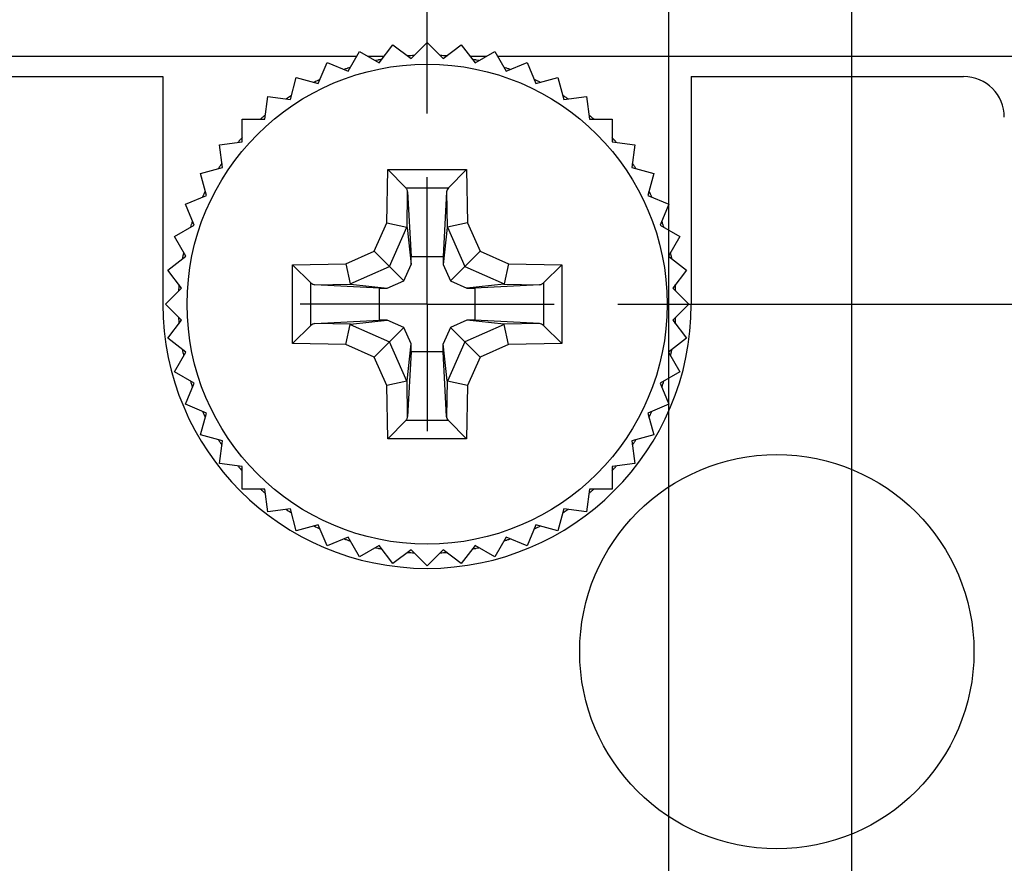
# Model space of a CAD drawing. Header units: inches. Extents: x 0 to 34, y 0 to 22.
# Tile 31 of 47: x 9.08 to 10.049, y 15.058 to 15.888. Entities that reach past the tile are written whole.
import ezdxf

# ---------------------------------------------------------------- set-up
doc = ezdxf.new("R2010")
doc.units = ezdxf.units.IN
doc.header["$LTSCALE"] = 1.87
doc.header["$MEASUREMENT"] = 0
doc.linetypes.add('CENTER', pattern=[0.6, 0.375, -0.075, 0.075, -0.075])
doc.layers.get('0').update_dxf_attribs({"linetype": 'CONTINUOUS'})
for name, color, linetype in [('02___PRT_ALL_AXES', 7, 'CONTINUOUS'), ('DEFAULT_1', 7, 'CENTER'), ('DIMENSIONS', 7, 'CONTINUOUS')]:
    doc.layers.add(name, color=color, linetype=linetype)
doc.styles.get("Standard").update_dxf_attribs({"font": 'txt', "width": 0.8})
doc.dimstyles.new('DIMSTYLE_1', dxfattribs={"dimtxt": 0.125, "dimasz": 0.18, "dimexe": 0.125, "dimexo": 0.0625, "dimgap": 0.09, "dimtad": 0, "dimtih": 1, "dimtoh": 1, "dimdec": 3, "dimlfac": 0.5, "dimzin": 4, "dimdsep": 46, "dimtxsty": 'STANDARD', "dimblk": '_FILLED', "dimblk1": '_FILLED', "dimblk2": '_FILLED', "dimcen": 0.09, "dimadec": 0, "dimazin": 0, "dimtp": 0.001, "dimtm": 0.001, "dimtfac": 1, "dimtdec": 3, "dimtofl": 0, "dimtmove": 0, "dimatfit": 3, "dimldrblk": '_FILLED', "dimfxl": 1, "dimtolj": 1, "dimtzin": 4, "dimarcsym": 0})

# ---------------------------------------------------------------- blocks, each defined once
blk = doc.blocks.new('*D7')
at = {"layer": 'DIMENSIONS', "color": 2, "linetype": 'CONTINUOUS'}
blk.add_line((8.74317, 15.90139), (8.74317, 16.53939), dxfattribs=at)
at = {"layer": 'DIMENSIONS', "color": 2, "linetype": 'CONTINUOUS', "insert": (8.68067, 16.60189), "char_height": 0.125, "width": 1.125, "attachment_point": 1, "rotation": 90, "line_spacing_factor": 0.9}
blk.add_mtext('.169{\\Ftxt.shx;\\W1.000000;\\H0.125000; }[4.29]', dxfattribs=at)
blk = doc.blocks.new('_FILLED')
at = {"color": 0, "linetype": 'BYBLOCK'}
blk.add_solid([(0, 0), (-1, 0.1736), (-1, -0.1736)], dxfattribs=at)
blk = doc.blocks.new('*D8')
at = {"layer": 'DIMENSIONS', "color": 2, "linetype": 'CONTINUOUS'}
for p, q in [((8.93967, 16.23447), (8.93967, 16.53939)), ((8.77717, 16.10728), (8.93967, 16.23447)), ((8.77717, 15.58939), (8.77717, 16.10728))]:
    blk.add_line(p, q, dxfattribs=at)
at = {"layer": 'DIMENSIONS', "color": 2, "linetype": 'CONTINUOUS', "insert": (8.87717, 16.60189), "char_height": 0.125, "width": 1.125, "attachment_point": 1, "rotation": 90, "line_spacing_factor": 0.9}
blk.add_mtext('.152{\\Ftxt.shx;\\W1.000000;\\H0.125000; }[3.86]', dxfattribs=at)
blk = doc.blocks.new('*D9')
at = {"layer": 'DIMENSIONS', "color": 2, "linetype": 'CONTINUOUS'}
blk.add_line((9.48117, 15.7954), (9.48117, 16.53939), dxfattribs=at)
at = {"layer": 'DIMENSIONS', "color": 2, "linetype": 'CONTINUOUS', "insert": (9.41867, 16.60189), "char_height": 0.125, "width": 1.125, "attachment_point": 1, "rotation": 90, "line_spacing_factor": 0.9}
blk.add_mtext('.200{\\Ftxt.shx;\\W1.000000;\\H0.125000; }[5.08]', dxfattribs=at)
blk = doc.blocks.new('*D10')
at = {"layer": 'DIMENSIONS', "color": 2, "linetype": 'CONTINUOUS'}
blk.add_line((9.71917, 14.36239), (9.71917, 16.53939), dxfattribs=at)
at = {"layer": 'DIMENSIONS', "color": 2, "linetype": 'CONTINUOUS', "insert": (9.65667, 16.60189), "char_height": 0.125, "width": 1.325, "attachment_point": 1, "rotation": 90, "line_spacing_factor": 0.9}
blk.add_mtext('2X .319{\\Ftxt.shx;\\W1.000000;\\H0.125000; }[8.1]', dxfattribs=at)
blk = doc.blocks.new('*D11')
at = {"layer": 'DIMENSIONS', "color": 2, "linetype": 'CONTINUOUS'}
blk.add_line((9.89917, 14.36239), (9.89917, 16.53939), dxfattribs=at)
at = {"layer": 'DIMENSIONS', "color": 2, "linetype": 'CONTINUOUS', "insert": (9.83667, 16.60189), "char_height": 0.125, "width": 1.525, "attachment_point": 1, "rotation": 90, "line_spacing_factor": 0.9}
blk.add_mtext('2X .409{\\Ftxt.shx;\\W1.000000;\\H0.125000; }[10.39]', dxfattribs=at)
blk = doc.blocks.new('*D22')
at = {"layer": 'DIMENSIONS', "color": 2, "linetype": 'CONTINUOUS'}
blk.add_line((9.66868, 15.60789), (10.75667, 15.60789), dxfattribs=at)
at = {"layer": 'DIMENSIONS', "color": 2, "linetype": 'CONTINUOUS', "insert": (10.81917, 15.67039), "char_height": 0.125, "width": 1.425, "attachment_point": 1, "line_spacing_factor": 0.9}
blk.add_mtext('4.820{\\Ftxt.shx;\\W1.000000;\\H0.125000; }[122.43]', dxfattribs=at)

msp = doc.modelspace()

# ---------------------------------------------------------------- linework, layer by layer
at = {"color": 7, "linetype": 'CONTINUOUS'}
for p, q in [((9.43393, 15.8454), (9.44756, 15.86317)), ((9.44756, 15.86317), (9.46533, 15.84953)), ((9.46533, 15.84953), (9.48117, 15.86537)), ((9.48117, 15.86537), (9.49701, 15.84953)), ((9.49701, 15.84953), (9.51478, 15.86317)), ((9.51478, 15.86317), (9.52841, 15.8454)), ((9.40333, 15.8372), (9.41453, 15.8566)), ((9.41453, 15.8566), (9.43393, 15.8454)), ((9.52841, 15.8454), (9.54781, 15.8566)), ((9.54781, 15.8566), (9.55901, 15.8372)), ((8.49317, 15.85189), (9.41181, 15.85189)), ((9.37407, 15.82508), (9.38264, 15.84577)), ((9.38264, 15.84577), (9.40333, 15.8372)), ((9.42268, 15.85189), (9.43891, 15.85189)), ((9.52343, 15.85189), (9.53966, 15.85189)), ((9.55053, 15.85189), (10.06917, 15.85189)), ((9.55901, 15.8372), (9.5797, 15.84577)), ((9.5797, 15.84577), (9.58828, 15.82508)), ((8.55317, 15.83189), (9.22117, 15.83189)), ((9.34663, 15.80924), (9.35243, 15.83087)), ((9.35243, 15.83087), (9.37407, 15.82508)), ((9.58828, 15.82508), (9.60991, 15.83087)), ((9.60991, 15.83087), (9.61571, 15.80924)), ((9.74117, 15.83189), (10.00917, 15.83189)), ((9.3215, 15.78996), (9.32443, 15.81216)), ((9.32443, 15.81216), (9.34663, 15.80924)), ((9.61571, 15.80924), (9.63792, 15.81216)), ((9.63792, 15.81216), (9.64084, 15.78996)), ((9.29911, 15.76756), (9.29911, 15.78996)), ((9.29911, 15.78996), (9.3215, 15.78996)), ((9.31965, 15.79211), (9.31944, 15.79192)), ((9.64084, 15.78996), (9.66324, 15.78996)), ((9.66324, 15.78996), (9.66324, 15.76756)), ((9.2769, 15.76463), (9.29911, 15.76756)), ((9.66324, 15.76756), (9.68544, 15.76463)), ((9.27982, 15.74243), (9.2769, 15.76463)), ((9.68544, 15.76463), (9.68252, 15.74243)), ((9.25819, 15.73663), (9.27982, 15.74243)), ((9.26398, 15.71499), (9.25819, 15.73663)), ((9.44147, 15.68798), (9.44239, 15.74039)), ((9.44239, 15.74039), (9.51995, 15.74039)), ((9.44239, 15.74039), (9.46012, 15.72241)), ((9.51995, 15.74039), (9.50229, 15.72241)), ((9.51995, 15.74039), (9.52087, 15.68798)), ((9.68252, 15.74243), (9.70416, 15.73663)), ((9.70416, 15.73663), (9.69836, 15.71499)), ((9.46012, 15.72241), (9.50229, 15.72241)), ((9.46138, 15.68328), (9.462, 15.71848)), ((9.462, 15.71848), (9.46544, 15.65492)), ((9.50035, 15.71848), (9.4969, 15.65492)), ((9.50035, 15.71848), (9.50096, 15.68328)), ((9.24329, 15.70642), (9.26398, 15.71499)), ((9.69836, 15.71499), (9.71905, 15.70642)), ((9.25186, 15.68573), (9.24329, 15.70642)), ((9.71905, 15.70642), (9.71048, 15.68573)), ((9.42903, 15.66003), (9.44147, 15.68798)), ((9.44147, 15.68798), (9.4612, 15.68361)), ((9.52087, 15.68798), (9.50114, 15.68361)), ((9.52087, 15.68798), (9.53331, 15.66003)), ((9.23246, 15.67453), (9.25186, 15.68573)), ((9.24919, 15.68667), (9.24903, 15.68621)), ((9.44403, 15.64503), (9.4612, 15.68361)), ((9.4612, 15.68361), (9.46138, 15.68329)), ((9.46138, 15.68328), (9.4653, 15.64706)), ((9.50096, 15.68328), (9.49704, 15.64706)), ((9.50096, 15.68328), (9.50114, 15.68361)), ((9.50114, 15.68361), (9.51831, 15.64503)), ((9.71048, 15.68573), (9.72988, 15.67453)), ((9.24366, 15.65513), (9.23246, 15.67453)), ((9.72988, 15.67453), (9.71868, 15.65513)), ((9.40108, 15.64759), (9.42903, 15.66003)), ((9.42903, 15.66003), (9.44403, 15.64503)), ((9.53331, 15.66003), (9.51831, 15.64503)), ((9.53331, 15.66003), (9.56126, 15.64759)), ((9.22589, 15.6415), (9.24366, 15.65513)), ((9.4653, 15.64706), (9.46544, 15.65492)), ((9.46544, 15.65492), (9.4969, 15.65492)), ((9.4969, 15.65492), (9.49704, 15.64706)), ((9.71868, 15.65513), (9.73645, 15.6415)), ((9.23953, 15.62373), (9.22589, 15.6415)), ((9.34867, 15.64667), (9.40108, 15.64759)), ((9.34867, 15.56911), (9.34867, 15.64667)), ((9.34867, 15.64667), (9.36665, 15.62901)), ((9.40108, 15.64759), (9.40545, 15.62786)), ((9.40545, 15.62786), (9.44403, 15.64503)), ((9.44403, 15.64503), (9.45812, 15.63094)), ((9.45812, 15.63094), (9.4653, 15.64706)), ((9.49704, 15.64706), (9.50422, 15.63094)), ((9.51831, 15.64503), (9.50422, 15.63094)), ((9.51831, 15.64503), (9.55689, 15.62786)), ((9.56126, 15.64759), (9.55689, 15.62786)), ((9.56126, 15.64759), (9.61367, 15.64667)), ((9.61367, 15.64667), (9.59569, 15.62894)), ((9.61367, 15.64667), (9.61367, 15.56911)), ((9.73645, 15.6415), (9.72281, 15.62373)), ((9.442, 15.62376), (9.45812, 15.63094)), ((9.50422, 15.63094), (9.52034, 15.62376)), ((9.22369, 15.60789), (9.23953, 15.62373)), ((9.36665, 15.58677), (9.36665, 15.62901)), ((9.37059, 15.62706), (9.40578, 15.62768)), ((9.43414, 15.62362), (9.37059, 15.62706)), ((9.40578, 15.62768), (9.40545, 15.62786)), ((9.40578, 15.62768), (9.442, 15.62376)), ((9.43414, 15.62362), (9.442, 15.62376)), ((9.43414, 15.59216), (9.43414, 15.62362)), ((9.55657, 15.62768), (9.52034, 15.62376)), ((9.52034, 15.62376), (9.5282, 15.62362)), ((9.59176, 15.62706), (9.5282, 15.62362)), ((9.5282, 15.62362), (9.5282, 15.59216)), ((9.55689, 15.62786), (9.55657, 15.62768)), ((9.55657, 15.62768), (9.59176, 15.62706)), ((9.59569, 15.62894), (9.59569, 15.58677)), ((9.72281, 15.62373), (9.73865, 15.60789)), ((9.23953, 15.59205), (9.22369, 15.60789)), ((9.73865, 15.60789), (9.72281, 15.59205)), ((9.22589, 15.57428), (9.23953, 15.59205)), ((9.37059, 15.58871), (9.43414, 15.59216)), ((9.40578, 15.5881), (9.442, 15.59202)), ((9.442, 15.59202), (9.43414, 15.59216)), ((9.45812, 15.58484), (9.442, 15.59202)), ((9.52034, 15.59202), (9.50422, 15.58484)), ((9.5282, 15.59216), (9.52034, 15.59202)), ((9.55657, 15.5881), (9.52034, 15.59202)), ((9.59176, 15.58871), (9.5282, 15.59216)), ((9.72281, 15.59205), (9.73645, 15.57428)), ((9.34867, 15.56911), (9.36665, 15.58677)), ((9.40578, 15.5881), (9.37059, 15.58871)), ((9.40108, 15.56819), (9.40545, 15.58792)), ((9.40545, 15.58792), (9.40578, 15.5881)), ((9.40545, 15.58792), (9.44403, 15.57075)), ((9.44403, 15.57075), (9.45812, 15.58484)), ((9.4653, 15.56872), (9.45812, 15.58484)), ((9.50422, 15.58484), (9.49704, 15.56872)), ((9.51831, 15.57075), (9.50422, 15.58484)), ((9.55689, 15.58792), (9.51831, 15.57075)), ((9.59176, 15.58871), (9.55657, 15.5881)), ((9.55657, 15.5881), (9.55689, 15.58792)), ((9.56126, 15.56819), (9.55689, 15.58792)), ((9.61367, 15.56911), (9.59569, 15.58677)), ((9.24366, 15.56065), (9.22589, 15.57428)), ((9.73645, 15.57428), (9.71868, 15.56065)), ((9.40108, 15.56819), (9.34867, 15.56911)), ((9.42903, 15.55575), (9.40108, 15.56819)), ((9.42903, 15.55575), (9.44403, 15.57075)), ((9.4612, 15.53217), (9.44403, 15.57075)), ((9.46138, 15.53249), (9.4653, 15.56872)), ((9.46544, 15.56086), (9.4653, 15.56872)), ((9.4969, 15.56086), (9.49704, 15.56872)), ((9.50096, 15.53249), (9.49704, 15.56872)), ((9.51831, 15.57075), (9.50114, 15.53217)), ((9.53331, 15.55575), (9.51831, 15.57075)), ((9.56126, 15.56819), (9.53331, 15.55575)), ((9.61367, 15.56911), (9.56126, 15.56819)), ((9.23246, 15.54125), (9.24366, 15.56065)), ((9.44147, 15.5278), (9.42903, 15.55575)), ((9.46544, 15.56086), (9.462, 15.4973)), ((9.4969, 15.56086), (9.46544, 15.56086)), ((9.50035, 15.4973), (9.4969, 15.56086)), ((9.53331, 15.55575), (9.52087, 15.5278)), ((9.71868, 15.56065), (9.72988, 15.54125)), ((9.25186, 15.53005), (9.23246, 15.54125)), ((9.72988, 15.54125), (9.71048, 15.53005)), ((9.24329, 15.50936), (9.25186, 15.53005)), ((9.4612, 15.53217), (9.44147, 15.5278)), ((9.44239, 15.47539), (9.44147, 15.5278)), ((9.46138, 15.53249), (9.4612, 15.53217)), ((9.462, 15.4973), (9.46138, 15.53249)), ((9.50096, 15.53249), (9.50035, 15.4973)), ((9.50114, 15.53217), (9.50096, 15.53249)), ((9.52087, 15.5278), (9.50114, 15.53217)), ((9.52087, 15.5278), (9.51995, 15.47539)), ((9.71048, 15.53005), (9.71905, 15.50936)), ((9.26398, 15.50078), (9.24329, 15.50936)), ((9.71905, 15.50936), (9.69836, 15.50078)), ((9.25819, 15.47915), (9.26398, 15.50078)), ((9.69836, 15.50078), (9.70416, 15.47915)), ((9.46007, 15.49338), (9.44239, 15.47539)), ((9.50234, 15.49339), (9.46012, 15.49337)), ((9.51995, 15.47539), (9.50222, 15.49337)), ((9.27982, 15.47335), (9.25819, 15.47915)), ((9.51995, 15.47539), (9.44239, 15.47539)), ((9.70416, 15.47915), (9.68252, 15.47335)), ((9.2769, 15.45115), (9.27982, 15.47335)), ((9.68252, 15.47335), (9.68544, 15.45115)), ((9.29911, 15.44822), (9.2769, 15.45115)), ((9.29911, 15.42582), (9.29911, 15.44822)), ((9.68544, 15.45115), (9.66324, 15.44822)), ((9.66324, 15.44822), (9.66324, 15.42582)), ((9.3215, 15.42582), (9.29911, 15.42582)), ((9.32443, 15.40362), (9.3215, 15.42582)), ((9.64084, 15.42582), (9.63792, 15.40362)), ((9.66324, 15.42582), (9.64084, 15.42582)), ((9.34663, 15.40654), (9.32443, 15.40362)), ((9.35243, 15.38491), (9.34663, 15.40654)), ((9.61571, 15.40654), (9.60991, 15.38491)), ((9.63792, 15.40362), (9.61571, 15.40654)), ((9.37407, 15.3907), (9.35243, 15.38491)), ((9.38264, 15.37001), (9.37407, 15.3907)), ((9.58828, 15.3907), (9.5797, 15.37001)), ((9.60991, 15.38491), (9.58828, 15.3907)), ((9.40333, 15.37858), (9.38264, 15.37001)), ((9.41453, 15.35918), (9.40333, 15.37858)), ((9.55901, 15.37858), (9.54781, 15.35918)), ((9.5797, 15.37001), (9.55901, 15.37858)), ((9.43393, 15.37038), (9.41453, 15.35918)), ((9.44756, 15.35261), (9.43393, 15.37038)), ((9.52841, 15.37038), (9.51478, 15.35261)), ((9.54781, 15.35918), (9.52841, 15.37038)), ((9.46533, 15.36625), (9.44756, 15.35261)), ((9.48117, 15.35041), (9.46533, 15.36625)), ((9.49701, 15.36625), (9.48117, 15.35041)), ((9.51478, 15.35261), (9.49701, 15.36625))]:
    msp.add_line(p, q, dxfattribs=at)
msp.add_circle((9.48117, 15.60789), 0.23622, dxfattribs=at)
at = {"color": 40, "linetype": 'CONTINUOUS'}
msp.add_circle((9.8253, 15.26586), 0.194, dxfattribs=at)
at = {"color": 7, "linetype": 'CONTINUOUS'}
for centre, radius, start, end in [((9.48113, 15.60849), 0.2444, 93.7473, 94.25691), ((9.48111, 15.60877), 0.24412, 92.99576, 93.74735), ((9.48111, 15.60669), 0.2462, 86.25588, 86.9989), ((9.48112, 15.6068), 0.24609, 85.69672, 86.25588), ((9.4812, 15.60773), 0.24516, 101.40649, 101.99622), ((9.48121, 15.60767), 0.24523, 101.24271, 101.40651), ((9.48122, 15.60761), 0.24528, 100.50104, 101.24269), ((9.48114, 15.60835), 0.24454, 94.25688, 94.49931), ((9.48112, 15.60689), 0.24599, 85.50741, 85.69669), ((9.48129, 15.60877), 0.24411, 78.7428, 79.48557), ((9.4812, 15.60832), 0.24457, 78.54801, 78.74298), ((9.48113, 15.60799), 0.24491, 77.98983, 78.54793), ((9.48114, 15.60797), 0.24492, 108.75615, 109.49958), ((9.48113, 15.60802), 0.24486, 108.58047, 108.75613), ((9.48114, 15.60798), 0.24491, 108.00161, 108.58045), ((9.48108, 15.60744), 0.24545, 71.44583, 72.00879), ((9.48116, 15.60768), 0.2452, 71.25716, 71.44577), ((9.48127, 15.60801), 0.24485, 70.51644, 71.2573), ((9.48117, 15.60789), 0.245, 115.50162, 117.00079), ((9.48067, 15.60696), 0.24605, 63.73837, 64.48639), ((9.48054, 15.60671), 0.24633, 62.99469, 63.7384), ((10.00917, 15.79189), 0.04, 0, 90), ((9.48099, 15.60816), 0.24467, 124.1411, 124.49769), ((9.48095, 15.60822), 0.2446, 122.99833, 124.14109), ((9.48225, 15.60946), 0.2431, 56.25736, 57.01073), ((9.4827, 15.61015), 0.24227, 55.49754, 56.25727), ((9.481, 15.60808), 0.24475, 130.5001, 131.24242), ((9.48023, 15.60678), 0.24645, 48.76069, 49.49669), ((9.48089, 15.60821), 0.24458, 131.31058, 131.99885), ((9.48026, 15.60683), 0.24639, 48.57073, 48.76067), ((9.48032, 15.60689), 0.2463, 48.01203, 48.57076), ((9.48153, 15.60756), 0.24548, 138.752, 139.49479), ((9.4816, 15.6075), 0.24558, 138.48377, 138.75204), ((9.48164, 15.60746), 0.24563, 138.0006, 138.48377), ((9.48174, 15.60846), 0.24419, 41.41102, 41.98751), ((9.48152, 15.60825), 0.2445, 41.23263, 41.41111), ((9.48126, 15.60803), 0.24484, 40.49224, 41.23251), ((9.48123, 15.6079), 0.24504, 145.51015, 146.26031), ((9.48094, 15.60768), 0.24531, 33.75961, 34.5104), ((9.48159, 15.60766), 0.24547, 146.26028, 147.01026), ((9.48141, 15.60798), 0.24475, 33.01262, 33.75964), ((9.48068, 15.60809), 0.24447, 152.99287, 153.73905), ((9.48051, 15.60758), 0.24573, 26.24808, 26.99518), ((9.4802, 15.60833), 0.24393, 153.73903, 154.49431), ((9.48038, 15.60752), 0.24587, 25.50047, 26.2481), ((9.48244, 15.60746), 0.24633, 160.50812, 161.24291), ((9.48195, 15.60817), 0.24417, 18.75368, 19.49898), ((9.48242, 15.60747), 0.24631, 161.35516, 161.99225), ((9.48176, 15.6081), 0.24437, 18.57182, 18.75375), ((9.48162, 15.60805), 0.24453, 17.99814, 18.57178), ((9.47931, 15.60831), 0.24309, 168.00917, 168.53003), ((9.48086, 15.6078), 0.24532, 11.39272, 12.00216), ((9.48028, 15.60812), 0.24409, 168.76709, 169.51093), ((9.47975, 15.60822), 0.24354, 168.52994, 168.76691), ((9.48097, 15.60783), 0.2452, 11.24862, 11.39269), ((9.48115, 15.60786), 0.24503, 10.5061, 11.24869), ((9.48168, 15.6078), 0.24551, 176.23907, 176.98543), ((9.48206, 15.60778), 0.24589, 175.68455, 176.23913), ((9.48224, 15.60776), 0.24607, 175.4908, 175.6846), ((9.48109, 15.60789), 0.24509, 4.20323, 4.49662), ((9.48106, 15.60789), 0.24511, 3.74697, 4.20323), ((9.48103, 15.60788), 0.24514, 2.99862, 3.74697), ((9.48168, 15.60798), 0.24551, 183.01464, 183.76084), ((9.48206, 15.608), 0.24589, 183.76077, 184.30615), ((9.48106, 15.60789), 0.24511, 355.78783, 356.25294), ((9.48103, 15.60789), 0.24514, 356.25294, 357.00145), ((9.48223, 15.60802), 0.24606, 184.3061, 184.50911), ((9.48109, 15.60789), 0.24509, 355.5033, 355.78782), ((9.48028, 15.60766), 0.24409, 190.48913, 191.23262), ((9.48115, 15.60792), 0.24503, 348.75103, 349.49396), ((9.47977, 15.60756), 0.24356, 191.23281, 191.44299), ((9.47932, 15.60747), 0.2431, 191.44288, 191.99076), ((9.48086, 15.60798), 0.24533, 347.99777, 348.58078), ((9.48097, 15.60795), 0.24521, 348.58081, 348.7511), ((9.48242, 15.60831), 0.24631, 198.00766, 199.49205), ((9.48195, 15.60761), 0.24417, 340.50121, 341.24575), ((9.48177, 15.60767), 0.24436, 341.24567, 341.38085), ((9.48163, 15.60772), 0.24452, 341.3809, 342.00171), ((9.4802, 15.60745), 0.24393, 205.50514, 206.26022), ((9.48068, 15.60768), 0.24447, 206.2602, 207.00774), ((9.48051, 15.6082), 0.24573, 333.00554, 333.75117), ((9.48038, 15.60826), 0.24587, 333.75116, 334.49887), ((9.48159, 15.60812), 0.24547, 212.99064, 213.73888), ((9.48141, 15.60779), 0.24475, 326.23953, 326.98814), ((9.48123, 15.60788), 0.24504, 213.73886, 214.48898), ((9.48094, 15.6081), 0.24531, 325.48887, 326.23955), ((9.48153, 15.60822), 0.24548, 220.50558, 221.24718), ((9.4816, 15.60828), 0.24557, 221.24714, 221.44664), ((9.48163, 15.60831), 0.24563, 221.44665, 221.99908), ((9.48177, 15.6073), 0.24417, 318.01227, 318.519), ((9.48154, 15.60751), 0.24447, 318.51895, 318.76655), ((9.48126, 15.60775), 0.24484, 318.76667, 319.50807), ((9.48089, 15.60757), 0.24457, 228.00104, 228.63043), ((9.48094, 15.60763), 0.24466, 228.6304, 228.75687), ((9.481, 15.6077), 0.24475, 228.75691, 229.50002), ((9.48023, 15.609), 0.24645, 310.50346, 311.23865), ((9.48026, 15.60896), 0.2464, 311.23866, 311.3705), ((9.48032, 15.60889), 0.24631, 311.37047, 311.98787), ((9.48099, 15.60762), 0.24468, 235.50184, 235.80701), ((9.48095, 15.60756), 0.2446, 235.80701, 237.00217), ((9.48225, 15.60632), 0.2431, 302.98979, 303.74205), ((9.48267, 15.60568), 0.24233, 303.7422, 304.23206), ((9.48263, 15.60574), 0.2424, 304.23218, 304.50191), ((9.48117, 15.60789), 0.245, 242.99975, 244.49787), ((9.48067, 15.60882), 0.24605, 295.51311, 296.26106), ((9.48054, 15.60907), 0.24633, 296.26104, 297.00586), ((9.48114, 15.60781), 0.24492, 250.50061, 251.24325), ((9.48113, 15.60776), 0.24486, 251.24327, 251.99825), ((9.4812, 15.60804), 0.24515, 258.00357, 258.54046), ((9.48114, 15.60777), 0.24489, 281.39892, 282.01008), ((9.48108, 15.60835), 0.24547, 287.99106, 288.50237), ((9.48115, 15.60812), 0.24522, 288.50242, 288.74223), ((9.48127, 15.60777), 0.24485, 288.7421, 289.48379), ((9.48121, 15.60811), 0.24522, 258.54044, 258.75668), ((9.48122, 15.60816), 0.24528, 258.75669, 259.49919), ((9.48114, 15.60744), 0.24455, 265.50013, 265.69019), ((9.48113, 15.6073), 0.24441, 265.69015, 266.25209), ((9.48111, 15.60701), 0.24412, 266.25204, 267.00489), ((9.48111, 15.60909), 0.2462, 273.00164, 273.74351), ((9.48111, 15.60899), 0.24609, 273.74351, 274.25068), ((9.48112, 15.60889), 0.246, 274.25069, 274.49212), ((9.48129, 15.607), 0.24411, 280.51462, 281.25658), ((9.4812, 15.60744), 0.24455, 281.25639, 281.39882)]:
    msp.add_arc(centre, radius, start, end, dxfattribs=at)
msp.add_ellipse((9.37093, 15.56872), major_axis=(-0.00011, 0.02), ratio=0.487612, start_param=0.023739, end_param=0.442618, dxfattribs=at)
for points, knots in [([(9.462, 15.71848), (9.46198, 15.71881), (9.46187, 15.71951), (9.46145, 15.72051), (9.46088, 15.72149), (9.46041, 15.72212), (9.46012, 15.72241)], [0, 0, 0, 0, 0.229991, 0.471038, 0.726338, 1, 1, 1, 1]), ([(9.50229, 15.72241), (9.50173, 15.72184), (9.50081, 15.72064), (9.50038, 15.71917), (9.50035, 15.71848)], [0, 0, 0, 0, 0.533893, 1, 1, 1, 1]), ([(9.36665, 15.62901), (9.36722, 15.62845), (9.36842, 15.62753), (9.36989, 15.6271), (9.37059, 15.62706)], [0, 0, 0, 0, 0.533893, 1, 1, 1, 1]), ([(9.59176, 15.62706), (9.5921, 15.62708), (9.59279, 15.62719), (9.59379, 15.62761), (9.59477, 15.62818), (9.5954, 15.62865), (9.59569, 15.62894)], [0, 0, 0, 0, 0.229991, 0.471038, 0.726338, 1, 1, 1, 1]), ([(9.59569, 15.58677), (9.59513, 15.58733), (9.59393, 15.58825), (9.59245, 15.58868), (9.59176, 15.58871)], [0, 0, 0, 0, 0.533893, 1, 1, 1, 1]), ([(9.46012, 15.49337), (9.46041, 15.49366), (9.46088, 15.49429), (9.46145, 15.49527), (9.46187, 15.49627), (9.46198, 15.49696), (9.462, 15.4973)], [0, 0, 0, 0, 0.273672, 0.52896, 0.77001, 1, 1, 1, 1]), ([(9.50234, 15.49339), (9.50178, 15.49396), (9.50081, 15.49513), (9.50038, 15.49661), (9.50035, 15.4973)], [0, 0, 0, 0, 0.535971, 1, 1, 1, 1])]:
    msp.add_open_spline(points, degree=3, knots=knots, dxfattribs=at)
at = {"layer": '02___PRT_ALL_AXES', "color": 7, "linetype": 'CONTINUOUS'}
for p, q in [((9.22117, 15.83189), (9.22117, 15.60789)), ((9.74117, 15.83189), (9.74117, 15.60789))]:
    msp.add_line(p, q, dxfattribs=at)
msp.add_arc((9.48117, 15.60789), 0.26, 180, 360, dxfattribs=at)
at = {"layer": 'DEFAULT_1', "color": 7, "linetype": 'CENTER'}
for q in [(9.48117, 15.7329), (9.35616, 15.60789), (9.48117, 15.48288), (9.60618, 15.60789)]:
    msp.add_line((9.48117, 15.60789), q, dxfattribs=at)

# ---------------------------------------------------------------- dimensions: what is measured, and where the dimension line sits
at = {"layer": 'DIMENSIONS', "color": 2, "linetype": 'CONTINUOUS'}
for feature_location, picture, middle in [((9.89917, 14.36239), '*D11', (9.89917, 17.36439)), ((9.71917, 14.36239), '*D10', (9.71917, 17.26439))]:
    dim = msp.add_ordinate_dim(feature_location=feature_location, offset=(0, 2.177), dtype=1, origin=(9.08117, 14.29989), text='2X <>', dimstyle='DIMSTYLE_1', override={"dimtad": 1, "dimtih": 0, "dimtoh": 0}, dxfattribs=at)
    dim.commit()
    dim.dimension.update_dxf_attribs({"geometry": picture, "text_midpoint": middle})
for feature_location, offset, dtype, origin, picture, middle in [((8.74317, 15.90139), (0, 0.638), 1, (9.08117, 15.83889), '*D7', (8.74317, 17.16439)), ((8.77717, 15.58939), (0.1625, 0.95), 0, (9.08117, 15.52689), '*D8', (8.93967, 17.16439)), ((9.48117, 15.7954), (0, 0.74399), 1, (9.08117, 15.7329), '*D9', (9.48117, 17.16439)), ((9.66868, 15.60789), (1.08799, 0), 0, (9.60618, 5.96789), '*D22', (11.53167, 15.60789))]:
    dim = msp.add_ordinate_dim(feature_location=feature_location, offset=offset, dtype=dtype, origin=origin, dimstyle='DIMSTYLE_1', override={"dimtad": 1, "dimtih": 0, "dimtoh": 0}, dxfattribs=at)
    dim.commit()
    dim.dimension.update_dxf_attribs({"geometry": picture, "text_midpoint": middle})

doc.saveas('drawing.dxf')
